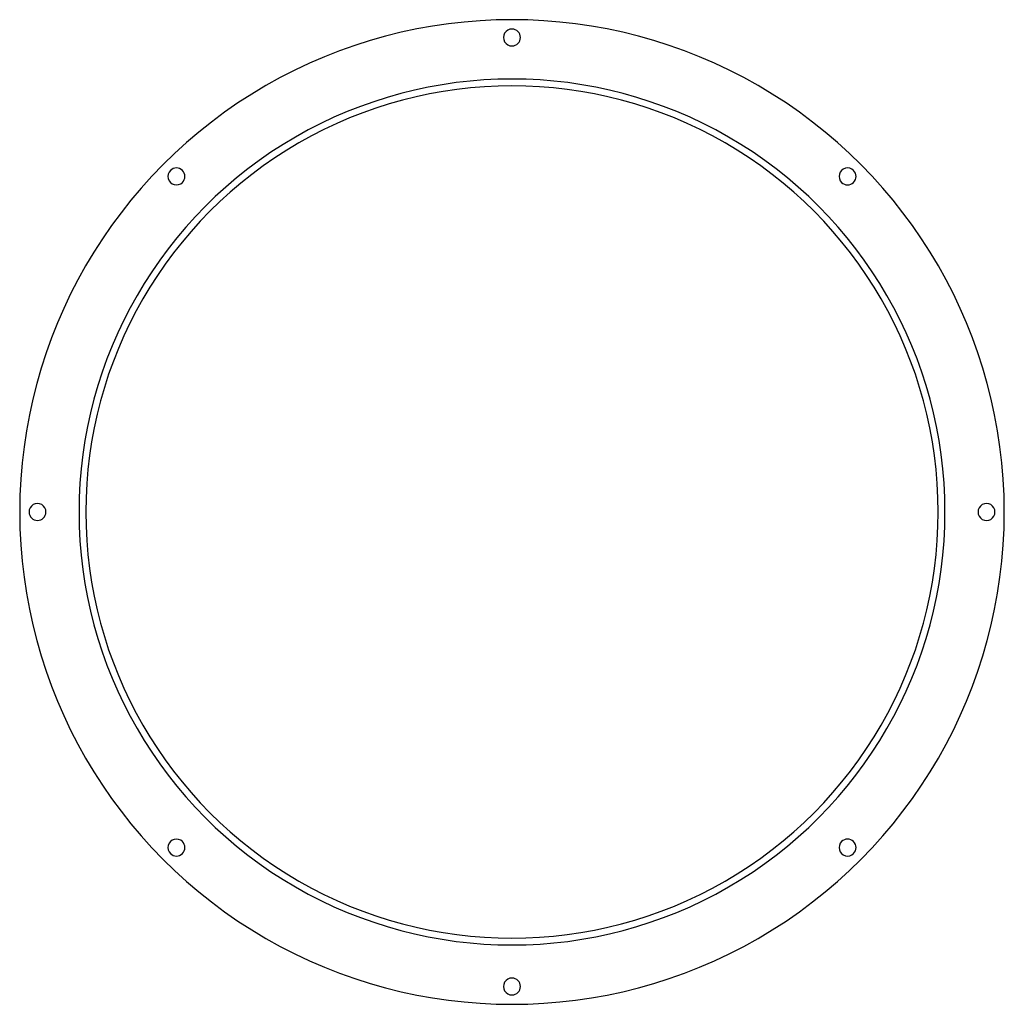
# Model space of a CAD drawing. Header units: millimetres. Extents: x -290 to 290, y -290 to 290.
import ezdxf

# ---------------------------------------------------------------- set-up
doc = ezdxf.new("R2010")
doc.units = ezdxf.units.MM
doc.layers.add('THICK', color=7, linetype='Continuous')

msp = doc.modelspace()

# ---------------------------------------------------------------- linework, layer by layer
at = {"layer": 'THICK'}
for centre, radius, start, end in [((0, 0), 290.5, 0, 180.00002), ((0, 280), 5, 89.99998, 270.00002), ((0, 280), 5, 270.00002, 89.99998), ((0, 0), 255.5, 0, 180.00002), ((0, 0), 251.5, 0, 180.00002), ((-197.99, 197.99), 5, 134.99997, 315.00001), ((-197.99, 197.99), 5, 315.00001, 134.99997), ((197.99, 197.99), 5, 44.99999, 225.00003), ((197.99, 197.99), 5, 225.00003, 44.99999), ((0, 0), 290.5, 179.99998, 0), ((-280, 0), 5, 0, 180.00002), ((-280, 0), 5, 180.00002, 0), ((0, 0), 255.5, 179.99998, 0), ((0, 0), 251.5, 179.99998, 0), ((280, 0), 5, 0, 180.00002), ((280, 0), 5, 179.99998, 0), ((-197.99, -197.99), 5, 44.99999, 225.00003), ((-197.99, -197.99), 5, 225.00003, 44.99999), ((197.99, -197.99), 5, 134.99997, 315.00001), ((197.99, -197.99), 5, 315.00001, 134.99997), ((0, -280), 5, 89.99998, 270.00002), ((0, -280), 5, 270.00002, 89.99998)]:
    msp.add_arc(centre, radius, start, end, dxfattribs=at)

doc.saveas('drawing.dxf')
